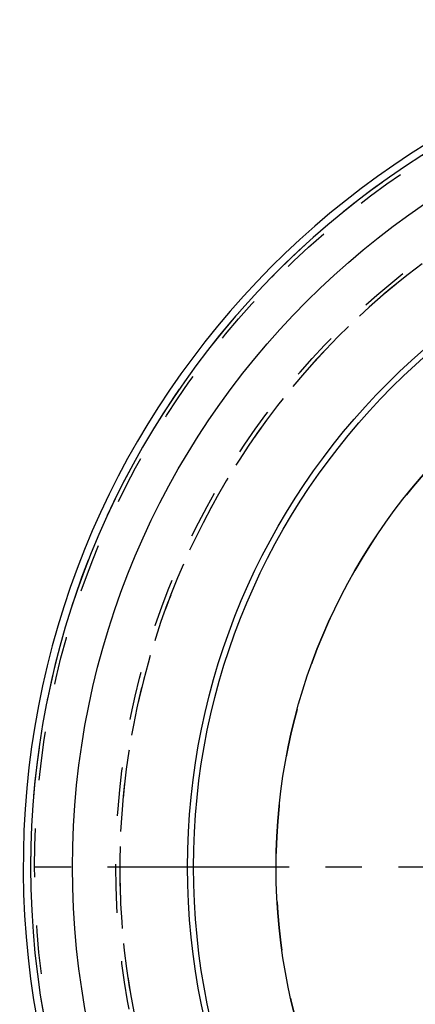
# Model space of a CAD drawing. Header units: millimetres. Extents: x 341 to 665, y 378 to 622.
# Tile 2 of 12: x 341 to 394, y 479 to 611. Entities that reach past the tile are written whole.
import ezdxf

# ---------------------------------------------------------------- set-up
doc = ezdxf.new("R2010")
doc.units = ezdxf.units.MM
doc.header["$LTSCALE"] = 65.185185
doc.linetypes.add('CENTER', pattern=[0.6, 0.375, -0.075, 0.075, -0.075])
doc.linetypes.add('HIDDEN', pattern=[0.2, 0.1, -0.1])
for name, color, linetype in [('FLAECHEN', 7, 'CONTINUOUS'), ('KOERPER', 7, 'CONTINUOUS'), ('KONST.EL_MIT_GEO', 7, 'CONTINUOUS')]:
    doc.layers.add(name, color=color, linetype=linetype)

msp = doc.modelspace()

# ---------------------------------------------------------------- linework, layer by layer
at = {"layer": 'FLAECHEN', "color": 2, "linetype": 'CENTER'}
msp.add_line((455.4, 497.45), (340.92, 497.45), dxfattribs=at)
at = {"layer": 'KOERPER', "color": 7, "linetype": 'Continuous'}
for radius, start, end in [(114, 93.6611, 86.3389), (113, 93.7203, 180)]:
    msp.add_arc((455.4, 497.45), radius, start, end, dxfattribs=at)
at = {"layer": 'KOERPER', "color": 8, "linetype": 'HIDDEN'}
for radius, start, end in [(101, 121.8263, 118.5079), (80, 90, 270), (113, 180, 360)]:
    msp.add_arc((455.4, 497.45), radius, start, end, dxfattribs=at)
at = {"layer": 'KONST.EL_MIT_GEO', "color": 8, "linetype": 'HIDDEN'}
for radius in [112.46, 101.54]:
    msp.add_circle((455.4, 497.45), radius, dxfattribs=at)
at = {"layer": 'KONST.EL_MIT_GEO', "color": 7, "linetype": 'Continuous'}
for radius in [107.37, 91.9, 91.1, 80]:
    msp.add_circle((455.4, 497.45), radius, dxfattribs=at)
at = {"layer": 'KONST.EL_MIT_GEO', "color": 8, "linetype": 'HIDDEN'}
for radius, start, end in [(113, 0, 180), (101, 119.2874, 119.1524)]:
    msp.add_arc((455.4, 497.45), radius, start, end, dxfattribs=at)
at = {"layer": 'KONST.EL_MIT_GEO', "color": 7, "linetype": 'Continuous'}
msp.add_arc((455.4, 497.45), 113, 180, 360, dxfattribs=at)

doc.saveas('drawing.dxf')
